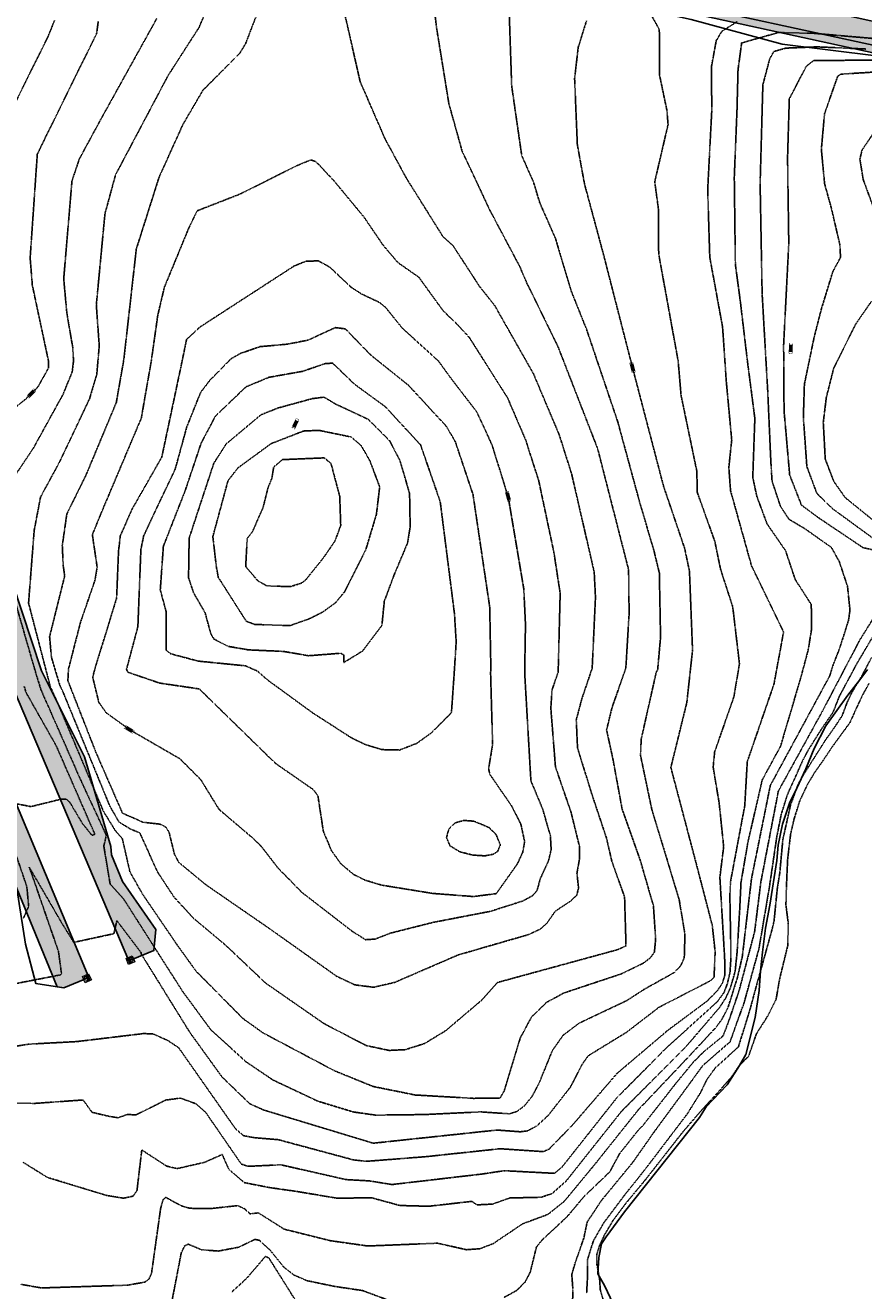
# Model space of a CAD drawing. Header units: feet. Extents: x 2234729 to 2255890, y 588345 to 614924.
# Tile 49 of 88: x 2245944 to 2246389, y 595510 to 596181. Entities that reach past the tile are written whole.
import ezdxf

# ---------------------------------------------------------------- set-up
doc = ezdxf.new("R2010")
doc.units = ezdxf.units.FT
doc.header["$MEASUREMENT"] = 0
doc.linetypes.add('drainage01', pattern=[1.6, 0.85, -0.75])
doc.linetypes.add('OhDOT_USTN3', pattern=[0.22, 0.165, -0.055])
for name, color, linetype in [('DR_P_Ain', 1, 'Continuous'), ('DR_P_Aix', 2, 'Continuous'), ('DR_P_Cells', 151, 'Continuous'), ('DR_P_Text', 7, 'Continuous'), ('DT_X_Contour_Major', 132, 'OhDOT_USTN3'), ('DT_X_Contour_Minor', 136, 'OhDOT_USTN3'), ('DT_X_Contour_Text', 251, 'Continuous'), ('L1', 203, 'Continuous'), ('Waterbodies', 7, 'Continuous')]:
    doc.layers.add(name, color=color, linetype=linetype)
doc.styles.add('L100', font='cceo.shx', dxfattribs={"height": 2})
picture_1 = doc.add_image_def('image1.sid', size_in_pixel=(17786, 6468))

# ---------------------------------------------------------------- blocks, each defined once
blk = doc.blocks.new('CB3A-P')
at = {"layer": 'Defpoints', "color": 20, "linetype": 'drainage01', "lineweight": 0}
blk.add_lwpolyline([(1.08, 1.12), (-1.08, 1.12), (-1.08, -1.12), (1.08, -1.12), (1.08, 1.12)], close=True, dxfattribs=at)
at = {"layer": 'DR_P_Cells', "color": 151, "linetype": 'Continuous', "lineweight": 13, "flags": 128}
blk.add_lwpolyline([(-1.75, 1.79), (1.75, 1.79), (1.75, -1.79), (-1.75, -1.79), (-1.75, 1.79)], close=True, dxfattribs=at)
at = {"layer": 'DR_P_Cells', "color": 151, "linetype": 'Continuous', "lineweight": 0, "extrusion": (0, 0, -1)}
blk.add_solid([(1.42, 0.37), (-1.42, 0.37), (1.42, -1.46), (-1.42, -1.46)], dxfattribs=at)

msp = doc.modelspace()

# ---------------------------------------------------------------- hatches: boundary and pattern name
at = {"layer": 'DR_P_Ain', "transparency": 33554483}
h = msp.add_hatch(color=256, dxfattribs=at)
h.dxf.hatch_style = 1
edge = h.paths.add_edge_path()
edge.add_line((2245708.63, 596281.73), (2245679.14, 596353.01))
edge.add_arc((2243942.05, 595634.25), 1879.92, 22.47826, 28.96858)
edge.add_line((2245586.76, 596544.76), (2245581.04, 596544.76))
edge.add_arc((2243942.05, 595634.25), 1874.92, 22.47826, 29.05321, ccw=False)
edge.add_line((2245674.52, 596351.1), (2245681.35, 596334.59))
edge.add_arc((2245644.39, 596319.29), 40, -90.45179, 22.47821, ccw=False)
edge.add_line((2245644.07, 596279.3), (2245640.7, 596279.32))
edge.add_arc((2245633.01, 596329.89), 51.14, 271.17021, 278.64578, ccw=False)
edge.add_line((2245634.06, 596278.75), (2245610.89, 596278.93))
edge.add_line((2245610.89, 596278.93), (2245606.74, 596274.59))
edge.add_line((2245606.74, 596274.59), (2245700.18, 596273.85))
edge.add_line((2245700.18, 596273.85), (2245708.63, 596281.73))
edge = h.paths.add_edge_path()
edge.add_line((2245988.25, 596271.58), (2245986.6, 596275.6))
edge.add_line((2245986.6, 596275.6), (2245957.22, 596275.83))
edge.add_line((2245957.22, 596275.83), (2245924.89, 596273.53))
edge.add_line((2245924.89, 596273.53), (2245908.45, 596276.19))
edge.add_line((2245908.45, 596276.19), (2245857.06, 596276.62))
edge.add_line((2245857.06, 596276.62), (2245807.22, 596277.01))
edge.add_line((2245807.22, 596277.01), (2245797.85, 596275.79))
edge.add_arc((2245796.09, 596292.89), 17.19, 203.758, 275.864, ccw=False)
edge.add_line((2245780.36, 596285.97), (2245776.83, 596295.53))
edge.add_arc((2245807.16, 596313.01), 35, 202.47826, 209.96344, ccw=False)
edge.add_line((2245774.82, 596299.63), (2245769.76, 596311.84))
edge.add_line((2245769.76, 596311.84), (2245752.16, 596348.02))
edge.add_line((2245752.16, 596348.02), (2245740.23, 596383.2))
edge.add_line((2245740.23, 596383.2), (2245731.56, 596403.69))
edge.add_line((2245731.56, 596403.69), (2245722.38, 596404.77))
edge.add_line((2245722.38, 596404.77), (2245777.07, 596273.25))
edge.add_line((2245777.07, 596273.25), (2245988.25, 596271.58))
edge = h.paths.add_edge_path()
edge.add_line((2246508.19, 596145.63), (2246493.97, 596146.52))
edge.add_line((2246493.97, 596146.52), (2246445.07, 596156.95))
edge.add_line((2246445.07, 596156.95), (2246417.5, 596161.29))
edge.add_line((2246417.5, 596161.29), (2246282.13, 596190.77))
edge.add_arc((2246136.98, 595524.21), 682.17, 77.71493, 89.54826)
edge.add_line((2246142.35, 596206.37), (2245912.07, 596208.18))
edge.add_arc((2245893.25, 596077.55), 131.98, 81.80178, 97.29475)
edge.add_line((2245876.49, 596208.46), (2245866.44, 596208.54))
edge.add_line((2245866.44, 596208.54), (2245831.83, 596197.28))
edge.add_arc((2245838.02, 596178.26), 20, 108.02122, 202.47826)
edge.add_line((2245819.54, 596170.62), (2245816.4, 596178.19))
edge.add_arc((2245839.5, 596187.75), 25, 89.54826, 202.47826, ccw=False)
edge.add_line((2245839.7, 596212.75), (2246142.39, 596210.36))
edge.add_arc((2246136.98, 595524.21), 686.17, 77.71493, 89.54826, ccw=False)
edge.add_line((2246282.98, 596194.67), (2246508.19, 596145.63))
edge = h.paths.add_edge_path()
edge.add_line((2245877.92, 595872.6), (2245876.32, 595871.94))
edge.add_line((2245876.32, 595871.94), (2245865.3, 595890.02))
edge.add_line((2245865.3, 595890.02), (2245789.84, 596072.37))
edge.add_line((2245789.84, 596072.37), (2245784.78, 596092.47))
edge.add_line((2245784.78, 596092.47), (2245772.43, 596114.46))
edge.add_line((2245772.43, 596114.46), (2245750.41, 596167.67))
edge.add_arc((2245681.11, 596139), 75, 22.47826, 32.38926)
edge.add_line((2245744.44, 596179.17), (2245742.58, 596184.32))
edge.add_line((2245742.58, 596184.32), (2245735.1, 596191.06))
edge.add_arc((2245681.11, 596139), 75, 43.95687, 52.03707)
edge.add_line((2245727.25, 596198.13), (2245726.55, 596198.76))
edge.add_arc((2245637.77, 596102.22), 131.16, 47.39787, 58.29355)
edge.add_line((2245706.7, 596213.8), (2245736.84, 596213.56))
edge.add_line((2245736.84, 596213.56), (2245877.92, 595872.6))
at = {"layer": 'DR_P_Aix', "transparency": 33554483}
h = msp.add_hatch(color=256, dxfattribs=at)
h.dxf.hatch_style = 1
h.paths.add_polyline_path([(2245606.74, 596274.59), (2245605.68, 596273.48), (2245598.79, 596273.51), (2245598.78, 596264.81), (2245587.12, 596264.82), (2245587.09, 596261.49), (2245686.09, 596260.71), (2245700.18, 596273.85)], flags=17)
h.paths.add_polyline_path([(2245978.01, 595675.8), (2245964.87, 595670.36), (2245961.37, 595670.91), (2245939.83, 595722.97), (2245922.12, 595769.83), (2245900.17, 595818.82), (2245882.12, 595862.45), (2245877.92, 595872.6), (2245736.84, 596213.56), (2245706.7, 596213.8), (2245698.44, 596213.87), (2245656.8, 596218.37), (2245607.14, 596218.29), (2245607.05, 596214.59), (2245541.94, 596215.1), (2245541.86, 596225.01), (2245586.81, 596226.06), (2245586.83, 596227.5), (2245739.82, 596226.29), (2245756.93, 596217.44), (2245797.52, 596108.75), (2245881.3, 595906.27), (2245936.15, 595776.12)])
edge = h.paths.add_edge_path()
edge.add_line((2245708.63, 596281.73), (2245717.94, 596290.41))
edge.add_line((2245717.94, 596290.41), (2245701.05, 596335.62))
edge.add_arc((2244285.18, 595806.86), 1511.38, 20.47826, 31.53096)
edge.add_line((2245573.42, 596597.25), (2245575.12, 596598.3))
edge.add_arc((2244285.18, 595806.86), 1513.38, 31.53096, 31.56796)
edge.add_line((2245574.61, 596599.13), (2245572.7, 596602.26))
edge.add_line((2245572.7, 596602.26), (2245570.79, 596605.39))
edge.add_line((2245570.79, 596605.39), (2245568.89, 596608.53))
edge.add_line((2245568.89, 596608.53), (2245567, 596611.67))
edge.add_line((2245567, 596611.67), (2245565.11, 596614.81))
edge.add_line((2245565.11, 596614.81), (2245563.22, 596617.96))
edge.add_line((2245563.22, 596617.96), (2245561.34, 596621.11))
edge.add_line((2245561.34, 596621.11), (2245559.45, 596624.27))
edge.add_line((2245559.45, 596624.27), (2245557.57, 596627.42))
edge.add_line((2245557.57, 596627.42), (2245555.69, 596630.58))
edge.add_line((2245555.69, 596630.58), (2245553.81, 596633.74))
edge.add_line((2245553.81, 596633.74), (2245551.92, 596636.89))
edge.add_line((2245551.92, 596636.89), (2245550.03, 596640.05))
edge.add_line((2245550.03, 596640.05), (2245548.14, 596643.2))
edge.add_line((2245548.14, 596643.2), (2245546.24, 596646.35))
edge.add_line((2245546.24, 596646.35), (2245544.33, 596649.5))
edge.add_line((2245544.33, 596649.5), (2245542.42, 596652.64))
edge.add_line((2245542.42, 596652.64), (2245540.49, 596655.78))
edge.add_line((2245540.49, 596655.78), (2245538.56, 596658.92))
edge.add_line((2245538.56, 596658.92), (2245536.62, 596662.05))
edge.add_line((2245536.62, 596662.05), (2245534.67, 596665.17))
edge.add_line((2245534.67, 596665.17), (2245532.7, 596668.29))
edge.add_line((2245532.7, 596668.29), (2245530.72, 596671.39))
edge.add_line((2245530.72, 596671.39), (2245528.72, 596674.49))
edge.add_line((2245528.72, 596674.49), (2245526.71, 596677.58))
edge.add_line((2245526.71, 596677.58), (2245496.19, 596724.25))
edge.add_line((2245496.19, 596724.25), (2245495.09, 596725.93))
edge.add_line((2245495.09, 596725.93), (2245494, 596727.61))
edge.add_line((2245494, 596727.61), (2245492.9, 596729.3))
edge.add_line((2245492.9, 596729.3), (2245491.81, 596730.98))
edge.add_line((2245491.81, 596730.98), (2245490.72, 596732.67))
edge.add_line((2245490.72, 596732.67), (2245489.62, 596734.35))
edge.add_line((2245489.62, 596734.35), (2245488.53, 596736.04))
edge.add_line((2245488.53, 596736.04), (2245487.43, 596737.73))
edge.add_line((2245487.43, 596737.73), (2245486.33, 596739.41))
edge.add_line((2245486.33, 596739.41), (2245485.23, 596741.1))
edge.add_line((2245485.23, 596741.1), (2245484.13, 596742.79))
edge.add_line((2245484.13, 596742.79), (2245483.02, 596744.47))
edge.add_line((2245483.02, 596744.47), (2245481.91, 596746.15))
edge.add_line((2245481.91, 596746.15), (2245480.79, 596747.83))
edge.add_line((2245480.79, 596747.83), (2245479.67, 596749.51))
edge.add_line((2245479.67, 596749.51), (2245478.54, 596751.18))
edge.add_line((2245478.54, 596751.18), (2245477.41, 596752.86))
edge.add_line((2245477.41, 596752.86), (2245476.27, 596754.52))
edge.add_line((2245476.27, 596754.52), (2245475.12, 596756.19))
edge.add_line((2245475.12, 596756.19), (2245473.97, 596757.85))
edge.add_line((2245473.97, 596757.85), (2245472.8, 596759.5))
edge.add_line((2245472.8, 596759.5), (2245471.63, 596761.15))
edge.add_line((2245471.63, 596761.15), (2245470.45, 596762.79))
edge.add_line((2245470.45, 596762.79), (2245469.26, 596764.43))
edge.add_line((2245469.26, 596764.43), (2245468.05, 596766.06))
edge.add_line((2245468.05, 596766.06), (2245460.67, 596760.59))
edge.add_line((2245460.67, 596760.59), (2245461.26, 596759.79))
edge.add_line((2245461.26, 596759.79), (2245482.47, 596714.15))
edge.add_line((2245482.47, 596714.15), (2245508.09, 596676.54))
edge.add_line((2245508.09, 596676.54), (2245510.68, 596670.35))
edge.add_arc((2243942.05, 595634.25), 1879.92, 22.47826, 33.44497, ccw=False)
edge.add_line((2245679.14, 596353.01), (2245708.63, 596281.73))
edge = h.paths.add_edge_path()
edge.add_line((2245598.28, 596644.29), (2245586.26, 596663.74))
edge.add_line((2245586.26, 596663.74), (2245577.05, 596678.31))
edge.add_line((2245577.05, 596678.31), (2245558.68, 596706.53))
edge.add_line((2245558.68, 596706.53), (2245530.51, 596747.84))
edge.add_line((2245530.51, 596747.84), (2245500.16, 596789.88))
edge.add_line((2245500.16, 596789.88), (2245482.51, 596776.79))
edge.add_line((2245482.51, 596776.79), (2245569.78, 596652.88))
edge.add_line((2245569.78, 596652.88), (2245603.07, 596590.72))
edge.add_arc((2244285.18, 595806.86), 1533.38, 23.05596, 30.74346, ccw=False)
edge.add_line((2245696.08, 596407.38), (2245701.6, 596409.73))
edge.add_arc((2244285.18, 595806.86), 1539.38, 20.47826, 23.05596, ccw=False)
edge.add_line((2245727.28, 596345.42), (2245752.56, 596277.72))
edge.add_line((2245752.56, 596277.72), (2245778.09, 596259.99))
edge.add_line((2245778.09, 596259.99), (2245857.08, 596259.37))
edge.add_line((2245857.08, 596259.37), (2246007.07, 596257.43))
edge.add_line((2246007.07, 596257.43), (2246142.75, 596256.36))
edge.add_arc((2246136.98, 595524.21), 732.17, 86.94502, 89.54826, ccw=False)
edge.add_line((2246176, 596255.35), (2246205.31, 596270.96))
edge.add_line((2246205.31, 596270.96), (2246205.12, 596291.68))
edge.add_line((2246205.12, 596291.68), (2246198.64, 596291.62))
edge.add_line((2246198.64, 596291.62), (2246191.44, 596284.24))
edge.add_line((2246191.44, 596284.24), (2246191.58, 596268.39))
edge.add_arc((2246136.98, 595524.21), 746.17, 85.80327, 89.54826)
edge.add_line((2246142.86, 596270.36), (2245777.07, 596273.25))
edge.add_line((2245777.07, 596273.25), (2245734.58, 596375.95))
edge.add_arc((2243942.05, 595634.25), 1939.92, 22.47826, 31.37647)
edge = h.paths.add_edge_path()
edge.add_line((2246508.19, 596145.63), (2246535.37, 596143.94))
edge.add_line((2246535.37, 596143.94), (2246537.04, 596151.63))
edge.add_line((2246537.04, 596151.63), (2246457.9, 596168.86))
edge.add_line((2246457.9, 596168.86), (2246287.12, 596207.08))
edge.add_line((2246287.12, 596207.08), (2246285.74, 596207.38))
edge.add_arc((2246136.98, 595524.21), 699.17, 77.71493, 89.54826)
edge.add_line((2246142.49, 596223.36), (2246006.91, 596224.43))
edge.add_line((2246006.91, 596224.43), (2245816.82, 596225.93))
edge.add_line((2245816.82, 596225.93), (2245791.53, 596187.66))
edge.add_line((2245791.53, 596187.66), (2245817.97, 596116.86))
edge.add_line((2245817.97, 596116.86), (2245901.55, 595914.88))
edge.add_line((2245901.55, 595914.88), (2245999.27, 595684.59))
edge.add_line((2245999.27, 595684.59), (2246012.6, 595690.11))
edge.add_line((2246012.6, 595690.11), (2246013.71, 595701.35))
edge.add_line((2246013.71, 595701.35), (2245995.94, 595726.82))
edge.add_line((2245995.94, 595726.82), (2245990.13, 595740.87))
edge.add_line((2245990.13, 595740.87), (2245989.74, 595745.35))
edge.add_line((2245989.74, 595745.35), (2245975.8, 595792.97))
edge.add_line((2245975.8, 595792.97), (2245953.06, 595838.49))
edge.add_line((2245953.06, 595838.49), (2245937.42, 595885.72))
edge.add_line((2245937.42, 595885.72), (2245816.4, 596178.19))
edge.add_arc((2245839.5, 596187.75), 25, 89.54826, 202.47826, ccw=False)
edge.add_line((2245839.7, 596212.75), (2246142.39, 596210.36))
edge.add_arc((2246136.98, 595524.21), 686.17, 77.71493, 89.54826, ccw=False)
edge.add_line((2246282.98, 596194.67), (2246508.19, 596145.63))
edge = h.paths.add_edge_path()
edge.add_line((2246241.54, 596273.5), (2246232.57, 596291.92))
edge.add_line((2246232.57, 596291.92), (2246227.12, 596291.87))
edge.add_line((2246227.12, 596291.87), (2246227.37, 596264.24))
edge.add_line((2246227.37, 596264.24), (2246250.78, 596247.49))
edge.add_arc((2246136.98, 595524.21), 732.17, 77.71493, 81.05797, ccw=False)
edge.add_line((2246292.77, 596239.62), (2246294.14, 596239.32))
edge.add_line((2246294.14, 596239.32), (2246465.13, 596202.09))
edge.add_line((2246465.13, 596202.09), (2246544.28, 596184.85))
edge.add_line((2246544.28, 596184.85), (2246545.58, 596190.84))
edge.add_line((2246545.58, 596190.84), (2246516.86, 596195.87))
edge.add_line((2246516.86, 596195.87), (2246510.36, 596204.16))
edge.add_line((2246510.36, 596204.16), (2246491.46, 596208.3))
edge.add_line((2246491.46, 596208.3), (2246486.57, 596202.92))
edge.add_line((2246486.57, 596202.92), (2246456.72, 596210.47))
edge.add_line((2246456.72, 596210.47), (2246409.17, 596227.08))
edge.add_line((2246409.17, 596227.08), (2246371.01, 596235.32))
edge.add_line((2246371.01, 596235.32), (2246370.76, 596236.97))
edge.add_line((2246370.76, 596236.97), (2246295.74, 596253.3))
edge.add_arc((2246136.98, 595524.21), 746.17, 77.71493, 81.93727)
edge.add_line((2246241.63, 596263.01), (2246241.54, 596273.5))

# ---------------------------------------------------------------- linework, layer by layer
at = {"layer": 'DR_P_Ain', "flags": 128}
msp.add_lwpolyline([(2246508.19, 596145.63), (2246493.97, 596146.52), (2246445.07, 596156.95), (2246417.5, 596161.29), (2246282.13, 596190.77, 0.051679), (2246142.35, 596206.37), (2245912.07, 596208.18, 0.067704), (2245876.49, 596208.46), (2245866.44, 596208.54), (2245831.83, 596197.28, 0.437186), (2245819.54, 596170.62), (2245816.4, 596178.19, -0.536926), (2245839.7, 596212.75), (2246142.39, 596210.36, -0.051679), (2246282.98, 596194.67)], format="xyb", close=True, dxfattribs=at)
at = {"layer": 'DR_P_Aix', "flags": 128}
msp.add_lwpolyline([(2245978.01, 595675.8), (2245964.87, 595670.36), (2245961.37, 595670.91), (2245939.83, 595722.97), (2245922.12, 595769.83), (2245900.17, 595818.82), (2245882.12, 595862.45), (2245877.92, 595872.6), (2245736.84, 596213.56), (2245706.7, 596213.8), (2245698.44, 596213.87), (2245656.8, 596218.37), (2245607.14, 596218.29), (2245607.05, 596214.59), (2245541.94, 596215.1), (2245541.86, 596225.01), (2245586.81, 596226.06), (2245586.83, 596227.5), (2245739.82, 596226.29), (2245756.93, 596217.44), (2245797.52, 596108.75), (2245881.3, 595906.27), (2245936.15, 595776.12)], close=True, dxfattribs=at)
msp.add_lwpolyline([(2245839.7, 596212.75), (2246142.39, 596210.36, -0.051679), (2246282.98, 596194.67), (2246508.19, 596145.63), (2246508.19, 596145.63), (2246535.37, 596143.94), (2246537.04, 596151.63), (2246457.9, 596168.86), (2246287.12, 596207.08), (2246285.74, 596207.38, 0.051679), (2246142.49, 596223.36), (2246006.91, 596224.43), (2245816.82, 596225.93)], format="xyb", dxfattribs=at)
msp.add_lwpolyline([(2245901.55, 595914.88), (2245999.27, 595684.59), (2246012.6, 595690.11), (2246013.71, 595701.35), (2245995.94, 595726.82), (2245990.13, 595740.87), (2245989.74, 595745.35), (2245975.8, 595792.97), (2245953.06, 595838.49), (2245937.42, 595885.72)], dxfattribs=at)
at = {"layer": 'DT_X_Contour_Major'}
for points in [[(2245983.09, 596183.06), (2245982.24, 596176.69), (2245954.62, 596120.59), (2245950.76, 596112.57), (2245946.97, 596057.6), (2245948.13, 596043.12), (2245956.69, 596002.93)], [(2246265.53, 596002.93), (2246250.92, 596059.88), (2246240.97, 596096.79), (2246237.17, 596117.66), (2246235.72, 596152.72), (2246237.64, 596169.38), (2246242.05, 596183.47)], [(2246402.25, 595900.73), (2246388.61, 595903.92), (2246365.16, 595919.69), (2246356.02, 595926.44), (2246349.76, 595942.48), (2246346.79, 595976.51), (2246346.62, 596002.93), (2246346.56, 596011.35), (2246349.3, 596065.21), (2246348.65, 596110.77), (2246349.58, 596142.05), (2246358.59, 596159.3), (2246362.56, 596162.36), (2246395.53, 596162.5)], [(2246027.57, 596002.93), (2246029.92, 596014.31), (2246036.91, 596020.86), (2246087.01, 596053.35), (2246093.39, 596055.9), (2246099.87, 596056.01), (2246105.91, 596052.67), (2246117.13, 596042.09), (2246122.65, 596038.51), (2246132.18, 596034), (2246135.48, 596031.33), (2246144.37, 596020.28), (2246163.49, 596002.93)], [(2245956.69, 596002.93), (2245956.72, 595999.25), (2245951.18, 595989.3), (2245944.78, 595982.83), (2245935.83, 595975.67)], [(2245936.83, 595672.1), (2245963.14, 595677.24), (2245963.56, 595678.09), (2245962.01, 595689.58), (2245947.88, 595730.54), (2245946.43, 595734.45), (2245963.5, 595705.19), (2245970.09, 595694.46), (2245991.37, 595699.08), (2245992.97, 595705.97), (2246005.81, 595689.01), (2246005.82, 595688.41), (2246031.61, 595646.77), (2246048.68, 595623.11), (2246063.43, 595608.89), (2246070.63, 595605.6), (2246128.85, 595587.91), (2246194.53, 595594.9), (2246206.93, 595593.98), (2246210.77, 595594.44), (2246215.61, 595597.07), (2246221.69, 595602.61), (2246233.47, 595617.67), (2246239.84, 595629.93), (2246242.97, 595634.33), (2246263.17, 595646.72), (2246280.44, 595660.01), (2246307.96, 595674.21), (2246309.67, 595676.03), (2246310.25, 595689.46), (2246308.73, 595703.45), (2246300.41, 595735.53), (2246286.75, 595787.26), (2246295.24, 595821.75), (2246298.26, 595849.5), (2246296.63, 595891.46), (2246294.05, 595903.6), (2246282.91, 595936.38), (2246266.55, 595998.94), (2246265.53, 596002.93)], [(2246163.49, 596002.93), (2246170.01, 595993.89), (2246183.88, 595975.85), (2246191.98, 595958.23), (2246200.54, 595930.68), (2246208.77, 595881.94), (2246209.66, 595863.14), (2246209.24, 595837.39), (2246212.53, 595780.22), (2246218.69, 595765.45), (2246222.87, 595750.99), (2246223.28, 595743.77), (2246221.84, 595737.55), (2246217.47, 595728.19), (2246215.83, 595721.95), (2246213.39, 595719.22), (2246208.11, 595716.37), (2246191.02, 595710.93), (2246160.51, 595705.04), (2246138.08, 595699.36), (2246129.98, 595696.23), (2246124.87, 595695.89), (2246117.94, 595700.21), (2246091.06, 595721), (2246078.38, 595733.97), (2246069.51, 595745.45), (2246065.06, 595749.77), (2246047.17, 595765), (2246037.47, 595780.76), (2246026.39, 595791.86), (2245999.89, 595807.21), (2245987.32, 595816.27), (2245983.4, 595821.77), (2245980.14, 595835.13), (2245981.46, 595840.16), (2245992.82, 595877), (2245993.85, 595902.07), (2245994.8, 595910.17), (2246000.93, 595924.15), (2246016.79, 595951.92), (2246026.85, 595999.47), (2246027.57, 596002.93)], [(2246092.95, 595886.57), (2246102.55, 595898.54), (2246108.62, 595907.38), (2246111.68, 595915.7), (2246111.16, 595931.12), (2246106.52, 595948.58), (2246102.93, 595951.52), (2246080.79, 595950.59), (2246076.16, 595946.67), (2246075.16, 595940.74), (2246073.08, 595935.51), (2246070.52, 595925.26), (2246064.86, 595912.35), (2246062.08, 595908.73), (2246061.28, 595893.85), (2246067.84, 595886.17), (2246072.5, 595883.61), (2246084.91, 595883.19), (2246090.72, 595885), (2246092.95, 595886.57)], [(2246198.1, 595506.02), (2246204.97, 595509.74), (2246209.58, 595514.42), (2246212.25, 595519.78), (2246215.44, 595532.76), (2246218.31, 595536.4), (2246231.76, 595548.94), (2246240.65, 595559.55), (2246254.41, 595572.76), (2246259.5, 595582.29), (2246269.6, 595594.98), (2246271.94, 595597.33), (2246289.14, 595619.32), (2246298.48, 595630.67), (2246304.17, 595636.43), (2246314.41, 595644.78), (2246317.15, 595651.8), (2246322.97, 595668.93), (2246331.18, 595700.11), (2246334.5, 595726.59), (2246343.78, 595774.76), (2246367.18, 595817.19), (2246380.27, 595842.13), (2246387.05, 595855.04), (2246403.46, 595881.37)], [(2245943.84, 595830.26), (2245944.79, 595827.06), (2245960.86, 595798.65), (2245981.34, 595751.68), (2245979.73, 595751.28), (2245974.69, 595757.54), (2245967.93, 595768.91), (2245966.14, 595770.38), (2245963.21, 595770.4), (2245947.39, 595766.5), (2245938.89, 595768.17)], [(2246021.92, 595502.82), (2246027.11, 595529.74), (2246028.86, 595533.43), (2246030.83, 595534.35), (2246037.77, 595531.41), (2246046.75, 595530.69), (2246057.56, 595532.74), (2246066.2, 595536.9), (2246068.63, 595536.34), (2246074.27, 595531.12), (2246081.55, 595522.12), (2246086.88, 595517.97), (2246093.78, 595514.98), (2246108.57, 595511.91), (2246123.2, 595509.75), (2246138.18, 595504.18)]]:
    msp.add_lwpolyline(points, dxfattribs=at)
at = {"layer": 'DT_X_Contour_Minor'}
for points in [[(2245982.92, 596002.93), (2245983.62, 596010.92), (2245982.07, 596032.66), (2245986.63, 596080.97), (2245992.28, 596101.74), (2246020.1, 596154.31), (2246036.55, 596179.9), (2246046.66, 596203.75), (2246051.19, 596206), (2246078.54, 596210.61), (2246119.56, 596209.87), (2246137.27, 596207.47), (2246148.25, 596203.49), (2246155.44, 596198.84), (2246159.9, 596194.16), (2246161.2, 596190.64), (2246162.51, 596179.6), (2246169.01, 596139.56), (2246176.08, 596114.16), (2246190.98, 596082.5), (2246206.52, 596053.23), (2246210.45, 596044.1), (2246226.7, 596011.04), (2246229.86, 596002.93)], [(2245996.52, 596002.93), (2245996.67, 596003.8), (2246003.28, 596062.33), (2246015.31, 596100.31), (2246028, 596128.44), (2246038.62, 596146.58), (2246058.19, 596166.26), (2246061.29, 596171.42), (2246066.24, 596184.37), (2246072.92, 596197.32), (2246077.09, 596201.7), (2246079.71, 596201.81), (2246090.24, 596198.42), (2246109.08, 596190.26), (2246114.02, 596185.99), (2246116.1, 596177.02), (2246121.96, 596151.19), (2246135.21, 596120.7), (2246146.57, 596099.76), (2246165.86, 596068.97), (2246171.21, 596064.15), (2246185.28, 596042.5), (2246193.35, 596032.32), (2246210.04, 596002.93)], [(2246200.69, 596198.07), (2246202.35, 596148.74), (2246207.69, 596111.84), (2246213.9, 596097.88), (2246217.21, 596086.92), (2246225.56, 596067.99), (2246233.89, 596040.09), (2246241.98, 596019.9), (2246247.71, 596002.93)], [(2246290.62, 596002.93), (2246280.3, 596059.73), (2246280.21, 596083.26), (2246278.21, 596097.97), (2246285.27, 596128.33), (2246284.69, 596135.79), (2246280.79, 596154.43), (2246280.64, 596178.73), (2246272.82, 596192.95)], [(2245959.92, 596183.62), (2245956.47, 596175.07), (2245933.66, 596128.97)], [(2245969.98, 596002.93), (2245969.57, 596010.06), (2245966.42, 596028.4), (2245964.77, 596046.47), (2245969.15, 596098.48), (2245973.09, 596110.19), (2245984.37, 596130.97), (2246014.13, 596184.65)], [(2246315.42, 596002.93), (2246314.19, 596020.93), (2246307.39, 596058.05), (2246306.29, 596093.69), (2246308.45, 596135.64), (2246308.31, 596159.23), (2246310.83, 596172.88), (2246313.75, 596177.77), (2246321.99, 596183.02)], [(2246327.35, 596002.93), (2246323.66, 596034.12), (2246320.97, 596054.21), (2246320.4, 596100.39), (2246321.83, 596135.95), (2246322.38, 596157.34), (2246324.3, 596171.65), (2246343.77, 596177.18), (2246362.56, 596176.76), (2246406.59, 596172.93)], [(2246337.21, 596002.93), (2246335.17, 596038.48), (2246334.1, 596097), (2246335.55, 596149.4), (2246339.15, 596163.11), (2246341.32, 596167.11), (2246347.77, 596168.91), (2246364.29, 596169.58), (2246390.19, 596168.43)], [(2246424.07, 596158.08), (2246376.67, 596155.07), (2246375.22, 596153.87), (2246368.27, 596134.21), (2246366.57, 596115.22), (2246368.3, 596096.9), (2246371.96, 596083.71), (2246376.4, 596064.54), (2246376.73, 596057.92), (2246372.58, 596050.15), (2246366.55, 596030.38), (2246362.8, 596015.74), (2246360.13, 596002.93), (2246357.58, 595990.66), (2246357.03, 595973.1), (2246358.88, 595946.9), (2246364.17, 595932.71), (2246372.34, 595924.67), (2246393.73, 595909.04)], [(2246401.56, 596064.48), (2246388.8, 596099.1), (2246387.01, 596110.03), (2246388.14, 596114.81), (2246395.77, 596126.11)], [(2246011.22, 596002.93), (2246014.65, 596027.16), (2246018.14, 596042), (2246030.91, 596072.98), (2246035.53, 596082.58), (2246058.43, 596091.53), (2246088.67, 596106.67), (2246095.79, 596109.6), (2246098.58, 596108.65), (2246107.98, 596098.65), (2246123.96, 596079.34), (2246134.17, 596064.33), (2246141.99, 596055.13), (2246153.06, 596047.4), (2246166.06, 596029.47), (2246174.02, 596021.79), (2246179.95, 596015.3), (2246187.77, 596002.93)], [(2246400.24, 595913.37), (2246379.12, 595930.54), (2246373.15, 595939.06), (2246368.64, 595950.89), (2246367.59, 595970.42), (2246369.22, 595983.68), (2246373.12, 595999.06), (2246375.04, 596002.93), (2246384.71, 596022.38), (2246393.15, 596034.6)], [(2246052.4, 596002.93), (2246053.54, 596004.08), (2246058.29, 596006.85), (2246068.83, 596010.52), (2246083.48, 596011.85), (2246094.33, 596013.97), (2246108.81, 596020.63), (2246114.11, 596019.97), (2246127.68, 596006.01), (2246131.52, 596002.93)], [(2245922.08, 595609.52), (2245949.41, 595609.04), (2245975.06, 595610.85), (2245979.78, 595604.31), (2245988.8, 595602.18), (2245993.68, 595601.41), (2245998.58, 595603.2), (2246002.97, 595602.91), (2246018.83, 595610.79), (2246026.6, 595611.85), (2246034.78, 595608.9), (2246040.03, 595604.32), (2246058.97, 595576.84), (2246062.54, 595575.65), (2246079.93, 595576.46), (2246114.46, 595568.62), (2246126.7, 595567.94), (2246138.85, 595565.98), (2246186.65, 595571.56), (2246198.45, 595573.33), (2246225.06, 595571.93), (2246229.04, 595575.28), (2246258, 595611.88), (2246284.62, 595638.73), (2246311.31, 595662.89), (2246315, 595667.91), (2246316.72, 595672.58), (2246318.12, 595678.52), (2246318.65, 595686.63), (2246318.05, 595719.35), (2246318.39, 595726.6), (2246325.97, 595767.07), (2246327.28, 595790.33), (2246341.42, 595831.42), (2246346.54, 595859.15), (2246329.59, 595894.09), (2246318.4, 595934.17), (2246317.51, 595946.48), (2246319.04, 595960.95), (2246316.13, 595992.42), (2246315.42, 596002.93)], [(2246247.71, 596002.93), (2246258.59, 595970.71), (2246270.02, 595928.68), (2246277.81, 595902.19), (2246280.65, 595890.47), (2246281.3, 595856.41), (2246279.78, 595839.34), (2246278.96, 595837.57), (2246271.03, 595802.26), (2246270.68, 595793.61), (2246276.62, 595765.17), (2246284.73, 595738.52), (2246291.17, 595717.12), (2246294.23, 595698.83), (2246293.88, 595686.4), (2246292.03, 595682.12), (2246288.49, 595678.43), (2246272.45, 595669.47), (2246263.35, 595663.54), (2246237.98, 595651.53), (2246229.64, 595645.2), (2246223.91, 595637.07), (2246216.83, 595619.67), (2246213.16, 595612.77), (2246209.12, 595607.74), (2246205.01, 595604.67), (2246201, 595603.53), (2246185.71, 595604.53), (2246156.26, 595603.12), (2246130.14, 595602.82), (2246118.41, 595604.48), (2246099.37, 595610.26), (2246075.76, 595621.44), (2246061.36, 595631.17), (2246042.72, 595648.18), (2246027.82, 595668.46), (2245996.47, 595717.6), (2245989.4, 595725.4), (2245986.03, 595745.58), (2245987.38, 595751.27), (2245973.26, 595781.77), (2245952.71, 595828.51), (2245949.87, 595837.72), (2245931.93, 595899.86)], [(2245933.17, 595638.39), (2245946.46, 595640.48), (2245971.79, 595641.84), (2246007.33, 595646.11), (2246012.24, 595645.85), (2246019.84, 595642.51), (2246025.74, 595638.56), (2246055.87, 595595.58), (2246060.16, 595591.88), (2246066.3, 595590.79), (2246078.49, 595589.8), (2246118.41, 595579.07), (2246125.34, 595578.3), (2246157.14, 595580.8), (2246196.23, 595584.98), (2246219.09, 595583.44), (2246222.2, 595584.84), (2246234.49, 595597.42), (2246258.25, 595624.99), (2246285.12, 595647.78), (2246306.01, 595663.35), (2246311.52, 595668.96), (2246314.19, 595673.04), (2246315.45, 595677.36), (2246315.28, 595686.35), (2246312.75, 595728.98), (2246314.77, 595745.28), (2246312.36, 595768.46), (2246309.2, 595787.45), (2246309.97, 595795.47), (2246320.2, 595824.79), (2246323.15, 595842.23), (2246319.58, 595872.46), (2246313.07, 595892.61), (2246310.08, 595907.21), (2246300.77, 595933.2), (2246300.54, 595944.43), (2246292.19, 595984.61), (2246290.62, 596002.93)], [(2245938.69, 595941.73), (2245948.76, 595956.83), (2245964.4, 595985.17), (2245969.28, 595997.15), (2245969.98, 596002.93)], [(2245942.04, 595513.05), (2245952.96, 595511.13), (2245998.47, 595512.59), (2246007.78, 595514.2), (2246009.97, 595515.79), (2246011.36, 595519.01), (2246016.16, 595553.28), (2246017.43, 595557.91), (2246018.89, 595559.16), (2246027.07, 595554.73), (2246031.69, 595553.37), (2246043.2, 595553.3), (2246056.97, 595554.8), (2246060.62, 595553.17), (2246063.58, 595550.44), (2246068.03, 595550.94), (2246081.68, 595542.29), (2246106.17, 595536.19), (2246126.02, 595533.38), (2246163.01, 595534.87), (2246178.37, 595531.41), (2246185.4, 595531.93), (2246192.49, 595534.61), (2246208.17, 595545.17), (2246221.55, 595550.13), (2246230.27, 595557.12), (2246246.27, 595576.49), (2246269.65, 595605.8), (2246297.04, 595634.7), (2246310.87, 595649.56), (2246313.89, 595653.77), (2246317.1, 595660.01), (2246322.05, 595675.74), (2246324.65, 595686.91), (2246327.57, 595711.8), (2246329.51, 595728.19), (2246339.5, 595777.71), (2246371.02, 595835.87), (2246372.92, 595841.92), (2246376.27, 595850.51), (2246380.94, 595865.14), (2246381.75, 595870.6), (2246380.44, 595883.4), (2246376.07, 595896.54), (2246371.87, 595904.02), (2246357.99, 595913.83), (2246349.38, 595918.96), (2246344.86, 595925.87), (2246340.42, 595939.27), (2246339.77, 595949.85), (2246338.14, 595986.76), (2246337.21, 596002.93)], [(2245943.01, 595577.94), (2245956.01, 595569.81), (2245987.56, 595560.21), (2245996.47, 595558.74), (2246001.56, 595559.84), (2246003.63, 595562.8), (2246006.18, 595584.34), (2246019.35, 595575.76), (2246024.94, 595574.44), (2246039.68, 595577.83), (2246048.82, 595581.95), (2246052.38, 595574), (2246060.61, 595566.97), (2246073.89, 595564.38), (2246088.32, 595562.33), (2246109.83, 595558.71), (2246127.91, 595558.99), (2246143.06, 595554.87), (2246158.36, 595554.46), (2246181.17, 595557.06), (2246183.99, 595555.21), (2246192.23, 595555.61), (2246201.3, 595558.86), (2246217.97, 595559.24), (2246223.74, 595561.21), (2246231.24, 595567.83), (2246260.56, 595604.82), (2246294.79, 595639.15), (2246312.43, 595659.73), (2246315.84, 595664.93), (2246318.23, 595670.02), (2246320.83, 595679.01), (2246321.95, 595689.82), (2246323.28, 595712.05), (2246323.95, 595726.19), (2246327.6, 595747.55), (2246335.22, 595780.66), (2246344.91, 595798.47), (2246355.47, 595834.22), (2246359.58, 595849.52), (2246361.4, 595860.77), (2246361.23, 595873.7), (2246352.71, 595886.98), (2246347.57, 595902.31), (2246337.79, 595916.46), (2246332.33, 595931.17), (2246330.2, 595941.19), (2246331.3, 595972.47), (2246327.35, 596002.93)], [(2246229.86, 596002.93), (2246247.91, 595956.48), (2246264.35, 595892.19), (2246264.63, 595868.93), (2246262.89, 595840.03), (2246255.55, 595819.02), (2246252.67, 595807.22), (2246255.99, 595791.94), (2246260.94, 595765.09), (2246270.55, 595737.96), (2246277.53, 595713.8), (2246278.69, 595695.99), (2246278.02, 595689.28), (2246276.01, 595686.39), (2246272.18, 595683.43), (2246260.79, 595677.86), (2246229.99, 595667.6), (2246220.84, 595662.62), (2246212.85, 595654.85), (2246206.94, 595643.84), (2246198.33, 595615.54), (2246196.06, 595611.78), (2246181.99, 595611.72), (2246151.17, 595613.49), (2246128.83, 595618.02), (2246108.38, 595626.34), (2246070.53, 595646.4), (2246059.81, 595654.07), (2246034.93, 595679.23), (2246024.94, 595693.11), (2246006.69, 595719.88), (2245999.89, 595731.86), (2245995.87, 595749.46), (2245992.25, 595753.6), (2245985.87, 595763.93), (2245961.8, 595820.96), (2245957.58, 595830.42), (2245946.13, 595874.48), (2245949.11, 595913.02), (2245952.47, 595930.68), (2245962.6, 595949.43), (2245978.54, 595983.05), (2245982.3, 595995.83), (2245982.92, 596002.93)], [(2246210.04, 596002.93), (2246213.85, 595996.21), (2246227.49, 595963.95), (2246234.1, 595943.13), (2246246.09, 595891.09), (2246246.78, 595877.73), (2246245.04, 595839.95), (2246239.47, 595823.44), (2246236.6, 595812.53), (2246237.25, 595797.61), (2246244.83, 595773.19), (2246252.57, 595749.99), (2246255.51, 595737.34), (2246262.22, 595718.58), (2246262.98, 595692.6), (2246258.57, 595690.61), (2246194.76, 595673.17), (2246186.49, 595663.85), (2246167.39, 595647.64), (2246156.15, 595640.81), (2246145.96, 595637.55), (2246137.29, 595637.15), (2246125.15, 595639.73), (2246102.79, 595651.38), (2246071.88, 595672.85), (2246050.66, 595692.96), (2246033.59, 595707.26), (2246023.33, 595718.43), (2246014.45, 595731.93), (2246005.18, 595752.49), (2246000.03, 595754.69), (2245994.1, 595758.31), (2245989.16, 595766.94), (2245964.62, 595826.76), (2245962.81, 595830.57), (2245958.27, 595845.71), (2245957.28, 595856.65), (2245965.29, 595888.85), (2245964.48, 595894.6), (2245964.03, 595905.04), (2245966.42, 595921.73), (2245976.44, 595942.02), (2245992.68, 595980.94), (2245996.52, 596002.93)], [(2246187.77, 596002.93), (2246200.16, 595983.36), (2246209.74, 595961.09), (2246216.68, 595939.44), (2246224.72, 595901.47), (2246228.06, 595879.69), (2246227, 595837.88), (2246223.76, 595828.44), (2246223.1, 595818.74), (2246225.56, 595787.55), (2246233.85, 595763.44), (2246238.32, 595745.21), (2246238.37, 595739.06), (2246236.96, 595731.17), (2246237.79, 595723.23), (2246236.85, 595719.52), (2246233.65, 595716.44), (2246225.43, 595710.97), (2246221.01, 595704.62), (2246217.41, 595701.42), (2246210.97, 595698.49), (2246192.91, 595693.29), (2246173.75, 595687.72), (2246140.35, 595673.25), (2246129.17, 595670.65), (2246119.1, 595671.93), (2246109.67, 595676.37), (2246073.97, 595701.71), (2246040.09, 595725.09), (2246025.83, 595736.88), (2246023.56, 595741.04), (2246020.63, 595752.99), (2246018.83, 595755.68), (2246015.86, 595757.19), (2246006.79, 595758.22), (2245995.94, 595763.02), (2245981.89, 595795.24), (2245967.97, 595830.71), (2245966.97, 595833.25), (2245967.33, 595839.59), (2245973.69, 595864.37), (2245981.35, 595886.56), (2245982.51, 595893.5), (2245979.97, 595910.74), (2245984.28, 595921.39), (2246005.91, 595972.55), (2246011.22, 596002.93)], [(2246015.62, 595832.03), (2245998.73, 595837.8), (2245998.09, 595839.35), (2246004.11, 595862.01), (2246005.7, 595902.9), (2246007.16, 595910.07), (2246016.64, 595930.34), (2246023.88, 595945.51), (2246030.05, 595967.95), (2246037.35, 595986.2), (2246042.3, 595992.72), (2246052.4, 596002.93)], [(2246131.52, 596002.93), (2246147.68, 595989.97), (2246167.6, 595968.35), (2246172.4, 595960.26), (2246181.84, 595932.05), (2246190.7, 595872.33), (2246191.26, 595842.28), (2246191.18, 595836.89), (2246192.23, 595799.35), (2246190.12, 595786.65), (2246190.74, 595783.64), (2246202.38, 595766.75), (2246207.24, 595757.05), (2246209.19, 595748.01), (2246208.25, 595742.33), (2246205.31, 595736.04), (2246194.18, 595720.34), (2246182.15, 595718.78), (2246160.53, 595720.43), (2246133.27, 595724.86), (2246124.25, 595727.61), (2246118.5, 595730.5), (2246111.74, 595736.18), (2246106.79, 595743.11), (2246102.46, 595753.4), (2246099.6, 595772.1), (2246097.31, 595775.39), (2246077.04, 595789.46), (2246036.66, 595828.94), (2246015.62, 595832.03)], [(2246072.95, 595833.62), (2246096.94, 595816.13), (2246117.26, 595803.05), (2246124.47, 595799.54), (2246133.39, 595796.74), (2246142.92, 595796.52), (2246152.03, 595800.07), (2246159.87, 595805.7), (2246170.4, 595816.34), (2246171.8, 595836.36), (2246172.91, 595853.79), (2246172.02, 595868.65), (2246164.44, 595928.3), (2246154.02, 595958.43), (2246135.29, 595978.69), (2246118.93, 595990.64), (2246107.38, 596001.79), (2246103.31, 596001.49), (2246091.43, 595997.43), (2246073.64, 595994.26), (2246061.45, 595989.22), (2246045.22, 595973.67), (2246037.63, 595959.27), (2246029.17, 595934.06), (2246017.62, 595904.63), (2246015.99, 595881.43), (2246019.12, 595869.85), (2246019.15, 595849.41), (2246021.52, 595847.56), (2246036.22, 595843.67), (2246061.23, 595841.18), (2246067.5, 595838.39), (2246072.95, 595833.62)], [(2246113.32, 595842.93), (2246123.26, 595849.05), (2246133.51, 595862.59), (2246134.79, 595875.42), (2246139.91, 595889.21), (2246147.17, 595906.48), (2246148.51, 595914.98), (2246148.2, 595932.61), (2246143.13, 595949.99), (2246137.62, 595960.63), (2246126.37, 595971.89), (2246108.93, 595980.07), (2246102.81, 595983.74), (2246096.55, 595982.93), (2246078.44, 595977.99), (2246069.35, 595974.35), (2246050.98, 595958.95), (2246044.35, 595948.64), (2246031.3, 595908.92), (2246030.98, 595887.9), (2246033.6, 595880.04), (2246039.78, 595869.25), (2246042.78, 595858.24), (2246044.45, 595855.41), (2246051.9, 595851.53), (2246062.72, 595849.65), (2246081.31, 595848.83), (2246094.66, 595846.55), (2246111.64, 595847.86), (2246113.27, 595846.96), (2246113.32, 595842.93)], [(2246108.87, 595874.6), (2246113.8, 595880.57), (2246124.98, 595902.83), (2246130.61, 595921.51), (2246132.34, 595936.15), (2246127.16, 595949.96), (2246122.59, 595957.91), (2246117.28, 595962.58), (2246100.18, 595966.11), (2246091.96, 595965.76), (2246074.74, 595959.06), (2246057.2, 595946.22), (2246051.91, 595939.44), (2246043.86, 595909.77), (2246045.79, 595893.24), (2246046.77, 595888.08), (2246061.58, 595864.85), (2246065.97, 595863.16), (2246084.87, 595862.53), (2246094.88, 595866.12), (2246102.14, 595869.73), (2246108.87, 595874.6)], [(2246401.32, 595869.2), (2246385.35, 595842.27), (2246381.69, 595835.43), (2246380.31, 595832.95), (2246376.05, 595824.85), (2246373.04, 595817.23), (2246372.62, 595816.35), (2246366.6, 595807.59), (2246359.65, 595796.53), (2246356.93, 595791.44), (2246348.43, 595772.54), (2246345.29, 595762.38), (2246342.93, 595750.46), (2246339.01, 595723.71), (2246333.47, 595691.12), (2246325.41, 595661.75), (2246324.29, 595658.89), (2246318.15, 595641.7), (2246303.68, 595629.12), (2246296.72, 595619.53), (2246277.94, 595593.97), (2246266.59, 595577.78), (2246250.05, 595557.66), (2246242.38, 595546.09), (2246240.6, 595537.55), (2246236.02, 595524.51), (2246234.23, 595518.31), (2246234.81, 595510.21), (2246234.67, 595505.17)], [(2246242.11, 595508.61), (2246242.54, 595516.83), (2246242.51, 595518.01), (2246242.53, 595526.08), (2246245.41, 595535.25), (2246245.79, 595536.36), (2246251.29, 595545.83), (2246262.61, 595560.92), (2246269.32, 595569.26), (2246275.94, 595577.75), (2246295.52, 595603.56), (2246302.62, 595614.95), (2246305.92, 595621.77), (2246310.3, 595627.83), (2246322.57, 595638.98), (2246328.72, 595658.78), (2246331.94, 595670.74), (2246339.68, 595698.58), (2246340.48, 595701.54), (2246341.53, 595706.13), (2246343.15, 595722.61), (2246344.51, 595731.28), (2246346.16, 595749.09), (2246350.26, 595767.49), (2246354.5, 595778.92), (2246357.21, 595783.56), (2246360.7, 595789.13), (2246368.7, 595801.68), (2246374.12, 595809.39), (2246377.59, 595814.73), (2246380.44, 595822.27), (2246382.77, 595827.13), (2246388.19, 595836), (2246393.18, 595845.69)], [(2246251.04, 595504.31), (2246249.34, 595510.16), (2246248.97, 595515.82), (2246247.52, 595523.75), (2246247.5, 595528.87), (2246249.03, 595533.89), (2246251.51, 595539.14), (2246255.93, 595546.7), (2246263.02, 595556.17), (2246272.92, 595568.1), (2246279.8, 595576.87), (2246293.32, 595594.15), (2246303.02, 595605.38), (2246311.98, 595615.09), (2246319.22, 595623.47), (2246322.59, 595628.51), (2246328, 595634.12), (2246332.15, 595645.98), (2246337.99, 595655.18), (2246342.56, 595664.13), (2246342.74, 595665.2), (2246344.57, 595675.68), (2246348.8, 595692.91), (2246348.99, 595704.84), (2246347.78, 595714.31), (2246348.04, 595724.01), (2246348.69, 595738.59), (2246350.27, 595751.94), (2246352.11, 595759.92), (2246354.96, 595769.17), (2246359.25, 595778.27), (2246359.69, 595779.03), (2246362.99, 595784.54), (2246367.38, 595790.77), (2246372.2, 595798), (2246377.72, 595805.57), (2246381.79, 595811.13), (2246384.18, 595816.5), (2246388.01, 595824.84), (2246391.79, 595831.82)], [(2246194.1, 595751.63), (2246190.42, 595755.36), (2246182.32, 595758.76), (2246177.11, 595759.18), (2246172.35, 595757.88), (2246168.96, 595754.51), (2246167.78, 595750.02), (2246169.63, 595745.68), (2246174.82, 595742.54), (2246181.7, 595740.78), (2246188.16, 595740.38), (2246192.51, 595741.18), (2246194.92, 595742.75), (2246196.34, 595746.11), (2246194.1, 595751.63)], [(2245943.5, 595707.42), (2245946.2, 595713.52), (2245945.21, 595724.04), (2245936.94, 595748.46)], [(2246092.91, 595496.19), (2246073.55, 595527.05), (2246071.76, 595527.88), (2246061.66, 595516.06), (2246053.78, 595508.9)]]:
    msp.add_lwpolyline(points, dxfattribs=at)
at = {"layer": 'L1', "flags": 128}
msp.add_lwpolyline([(2245906.69, 596208.9), (2245956.95, 596202.2), (2246006.61, 596198.28), (2246056.6, 596194.36), (2246106.97, 596194.31), (2246155.84, 596200.74), (2246203.32, 596201.18), (2246250.34, 596194.65), (2246297.48, 596184.17), (2246345.78, 596170.97), (2246395.59, 596164.73), (2246445.07, 596156.95), (2246493.97, 596146.52), (2246535.37, 596143.94), (2246537.04, 596151.63), (2246457.9, 596168.86), (2246287.12, 596207.08), (2246285.74, 596207.38, 0.051679), (2246142.49, 596223.36), (2246006.91, 596224.43), (2245816.82, 596225.93)], format="xyb", dxfattribs=at)
for points in [[(2245901.55, 595914.88), (2245999.27, 595684.6), (2246012.6, 595690.11), (2246013.71, 595701.35), (2245995.94, 595726.82), (2245990.13, 595740.87), (2245989.74, 595745.35), (2245975.8, 595792.97), (2245953.06, 595838.49), (2245937.42, 595885.73)], [(2245939.83, 595722.97), (2245944.44, 595693.6), (2245949.94, 595672.71), (2245964.87, 595670.36), (2245978.01, 595675.8), (2245936.15, 595776.12)]]:
    msp.add_lwpolyline(points, dxfattribs=at)
at = {"layer": 'Waterbodies'}
msp.add_lwpolyline([(2246256.19, 595502.77), (2246251.5, 595512.4), (2246248.12, 595518.65), (2246248.64, 595527.25), (2246249.94, 595534.54), (2246252.54, 595538.18), (2246262.18, 595551.47), (2246302.02, 595601.47), (2246305.41, 595607.19), (2246316.61, 595618.91), (2246323.12, 595629.07), (2246326.5, 595635.06), (2246331.45, 595654.59), (2246333.53, 595668.91), (2246334.32, 595679.33), (2246335.36, 595689.23), (2246336.92, 595701.99), (2246339.26, 595714.23), (2246342.91, 595737.92), (2246343.69, 595746), (2246346.03, 595757.19), (2246349.68, 595768.39), (2246353.59, 595776.2), (2246358.27, 595786.62), (2246362.7, 595797.3), (2246368.95, 595809.28), (2246380.67, 595825.68), (2246386.92, 595833.76), (2246391.09, 595839.23)], dxfattribs=at)

# ---------------------------------------------------------------- block references
at = {"layer": 'DR_P_Text'}
for p, rotation in [((2246000.19, 595684.98), 292.7647410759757), ((2245977.09, 595675.42), 114.3397221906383)]:
    msp.add_blockref('CB3A-P', p, dxfattribs=dict(at, rotation=rotation))

# ---------------------------------------------------------------- texts
at = {"layer": 'DT_X_Contour_Text', "linetype": 'Continuous', "lineweight": -3, "char_height": 2, "width": 3.8236, "attachment_point": 5, "style": 'L100', "bg_fill": 1, "box_fill_scale": 1, "bg_fill_color": 9, "bg_fill_transparency": 0}
for s, insert, rotation in [('1050', (2246350.35, 596009.56, 680), 267.33546), ('1060', (2246266.42, 595999.41, 680), 283.92533), ('1060', (2245947.64, 595985.7, 680), 45.57648), ('1080', (2246087.63, 595969.54, 680), 64.61179), ('1070', (2246200.41, 595931.15, 680), 284.64209), ('1070', (2245999.46, 595807.46, 680), 328.51009)]:
    msp.add_mtext(s, dxfattribs=dict(at, insert=insert, rotation=rotation))

# ---------------------------------------------------------------- pictures from other files: only their frames are drawn
image = msp.add_image(picture_1, insert=(2243173.45, 594670.71), size_in_units=(8711.37, 3167.95), dxfattribs=dict(fade=50))
image.dxf.flags = 7

doc.saveas('drawing.dxf')
